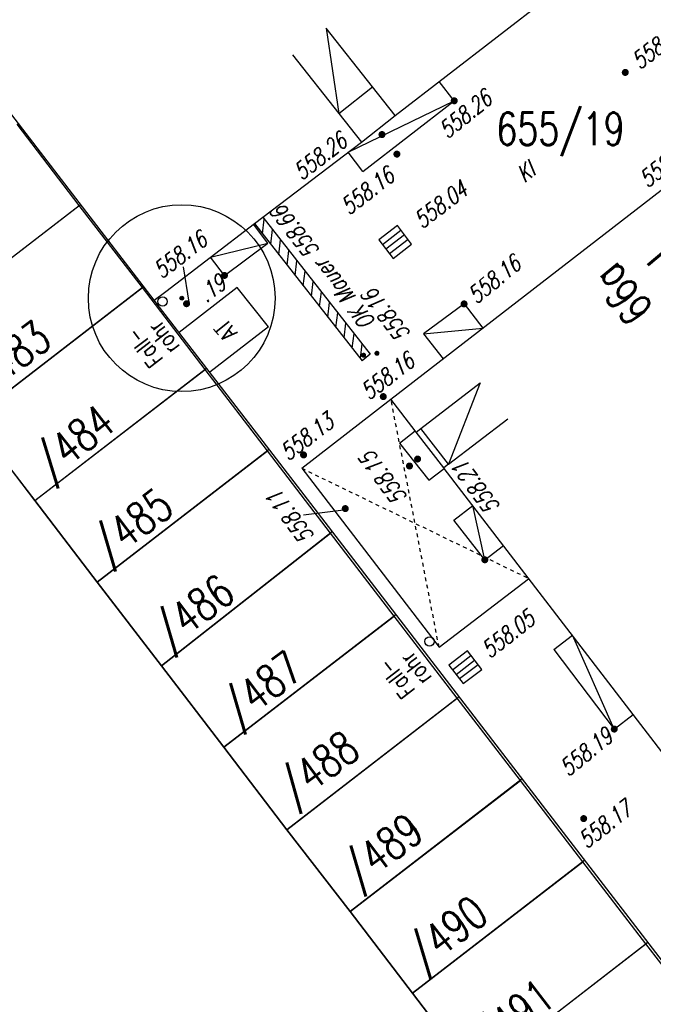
# Model space of a CAD drawing. Header units: metres. Extents: x 2 to 485, y 6 to 594.
# Tile 5 of 176: x 62 to 79, y 68 to 95. Entities that reach past the tile are written whole.
import ezdxf
from ezdxf.enums import TextEntityAlignment as Align

# ---------------------------------------------------------------- set-up
doc = ezdxf.new("R2010")
doc.units = ezdxf.units.M
doc.header["$LTSCALE"] = 0.0125
doc.linetypes.add('260241_A_bea$0$GESTRICHELT', pattern=[0.4, 0.2, -0.2])
for name, color, linetype in [('260241_A_bea$0$B07_FLSTGR', 9, 'Continuous'), ('260241_A_bea$0$B08_FLSTNR_TXT', 9, 'Continuous'), ('260241_A_bea$0$B10_GEBAEUDE', 1, 'Continuous'), ('260241_A_bea$0$B13_GEB_ZUBEHOER', 12, 'Continuous'), ('260241_A_bea$0$B14_GEB_ZUB_GESTR', 12, 'Continuous'), ('260241_A_bea$0$B15_GEB_TXT', 12, 'Continuous'), ('260241_A_bea$0$B16_MAUERN', 4, 'Continuous'), ('260241_A_bea$0$B18_SCHRAFFUR', 4, 'Continuous'), ('260241_A_bea$0$B28_VEINFASS_TXT', 5, 'Continuous'), ('260241_A_bea$0$B30_BEWSYM', 3, 'Continuous'), ('260241_A_bea$0$B34_ZUBEHOER_1', 6, 'Continuous'), ('260241_A_bea$0$B53_HAUPTHOEHEN', 4, 'Continuous'), ('260241_A_bea$0$B54_HOEHEN', 253, 'Continuous')]:
    doc.layers.add(name, color=color, linetype=linetype)
doc.styles.add('260241_A_bea$0$ROMANS', font='ROMANS')

# ---------------------------------------------------------------- blocks, each defined once
blk = doc.blocks.new('260241_A_bea$0$HOEHENPKT_ZENTR')
at = {"const_width": 0.75}
blk.add_lwpolyline([(-0.375, 0, 1), (0.375, 0, 1)], format="xyb", close=True, dxfattribs=at)
blk = doc.blocks.new('260241_A_bea$0$PAPIERK_RUND')
blk.add_circle((0, 0), 0.5)
blk = doc.blocks.new('260241_A_bea$0$HOEHENPKT_DOPP')
at = {"const_width": 0.15}
for points in [[(-0.075, 0.4, 1), (0.075, 0.4, 1)], [(-0.075, -0.4, 1), (0.075, -0.4, 1)]]:
    blk.add_lwpolyline(points, format="xyb", close=True, dxfattribs=at)
blk = doc.blocks.new('260241_A_bea$0$BAUMSTAMM')
at = {"const_width": 0.5}
blk.add_lwpolyline([(-0.25, 0, 1), (0.25, 0, 1)], format="xyb", close=True, dxfattribs=at)
blk.add_circle((0, 0), 0.5)
blk = doc.blocks.new('*X31')
at = {"linetype": 'Continuous'}
for p, q in [((4462126.066399, 5328297.136385), (4462126.113763, 5328297.529522)), ((4462126.284701, 5328296.858277), (4462126.332065, 5328297.251414)), ((4462126.503004, 5328296.580169), (4462126.550367, 5328296.973306)), ((4462126.721306, 5328296.302061), (4462126.76867, 5328296.695198)), ((4462126.939608, 5328296.023953), (4462126.986972, 5328296.41709)), ((4462127.157911, 5328295.745845), (4462127.205274, 5328296.138982)), ((4462127.376213, 5328295.467737), (4462127.423577, 5328295.860874)), ((4462127.594515, 5328295.189629), (4462127.641879, 5328295.582766)), ((4462127.812818, 5328294.91152), (4462127.860181, 5328295.304657)), ((4462128.03112, 5328294.633412), (4462128.078484, 5328295.026549)), ((4462128.249422, 5328294.355304), (4462128.296786, 5328294.748441)), ((4462128.467725, 5328294.077196), (4462128.515088, 5328294.470333)), ((4462128.686027, 5328293.799088), (4462128.733391, 5328294.192225))]:
    blk.add_line(p, q, dxfattribs=at)

msp = doc.modelspace()

# ---------------------------------------------------------------- linework, layer by layer
at = {"color": 252}
for p, q in [((71.771, 89.177), (71.274, 88.798)), ((72.149, 88.68), (71.771, 89.177)), ((71.274, 88.798), (71.652, 88.301)), ((71.368, 88.674), (71.865, 89.053)), ((71.96, 88.929), (71.463, 88.55)), ((72.055, 88.804), (71.558, 88.426)), ((71.652, 88.301), (72.149, 88.68)), ((73.644, 77.798), (73.148, 77.418)), ((74.025, 77.303), (73.644, 77.798)), ((73.244, 77.294), (73.739, 77.675)), ((73.339, 77.17), (73.834, 77.551)), ((73.148, 77.418), (73.529, 76.922)), ((73.93, 77.427), (73.434, 77.046)), ((73.529, 76.922), (74.025, 77.303))]:
    msp.add_line(p, q, dxfattribs=at)
for centre in [(65.481, 87.147), (72.628, 78.05)]:
    msp.add_ellipse(centre, major_axis=(0.0884, 0.0884), ratio=1, start_param=5.497787, end_param=11.780972, dxfattribs=at)
at = {"layer": '260241_A_bea$0$B07_FLSTGR', "color": 30, "linetype": 'Continuous'}
for p, q in [((63.252, 89.72), (61.592, 91.89)), ((58.692, 86.2), (63.252, 89.72)), ((64.942, 87.52), (63.252, 89.72)), ((60.382, 84), (64.942, 87.52)), ((66.622, 85.33), (64.942, 87.52)), ((62.062, 81.82), (66.622, 85.33)), ((68.292, 83.15), (66.622, 85.33)), ((60.382, 84), (62.062, 81.82)), ((63.732, 79.64), (68.292, 83.15)), ((69.982, 80.95), (68.292, 83.15)), ((62.062, 81.82), (63.732, 79.64)), ((65.452, 77.4), (69.982, 80.95)), ((71.682, 78.73), (69.982, 80.95)), ((63.732, 79.64), (65.452, 77.4)), ((67.122, 75.22), (71.682, 78.73)), ((73.372, 76.53), (71.682, 78.73)), ((65.452, 77.4), (67.122, 75.22)), ((68.812, 73.01), (73.372, 76.53)), ((75.062, 74.33), (73.372, 76.53)), ((67.122, 75.22), (68.812, 73.01)), ((70.502, 70.82), (75.062, 74.33)), ((76.732, 72.15), (75.062, 74.33)), ((68.812, 73.01), (70.502, 70.82)), ((72.172, 68.64), (76.732, 72.15)), ((78.422, 69.96), (76.732, 72.15)), ((70.502, 70.82), (72.172, 68.64)), ((73.862, 66.44), (78.422, 69.96)), ((80.102, 67.77), (78.422, 69.96)), ((72.172, 68.64), (73.862, 66.44))]:
    msp.add_line(p, q, dxfattribs=at)
at = {"layer": '260241_A_bea$0$B10_GEBAEUDE', "color": 7, "linetype": 'Continuous'}
for p, q in [((65.26, 87.179), (47.805, 109.874)), ((71.709, 92.124), (76.21, 95.603)), ((70.804, 91.411), (71.709, 92.124)), ((68.163, 89.404), (70.804, 91.411)), ((71.596, 84.533), (79.857, 90.922)), ((58.692, 86.2), (63.285, 89.746)), ((67.94, 89.234), (68.163, 89.404)), ((65.573, 87.418), (67.94, 89.234)), ((64.976, 87.547), (60.382, 84)), ((65.26, 87.179), (65.573, 87.418)), ((68.088, 83.513), (65.398, 87)), ((62.062, 81.82), (66.662, 85.361)), ((72.246, 83.687), (71.596, 84.533)), ((62.062, 81.82), (60.382, 84)), ((72.273, 83.652), (72.246, 83.687)), ((73.01, 82.694), (72.273, 83.652)), ((69.364, 81.857), (68.088, 83.513)), ((68.339, 83.187), (63.732, 79.64)), ((73.022, 82.679), (73.01, 82.694)), ((78.94, 74.984), (73.022, 82.679)), ((63.732, 79.64), (62.062, 81.82)), ((76.214, 72.937), (69.364, 81.857)), ((70.031, 80.989), (65.452, 77.4)), ((65.452, 77.4), (63.732, 79.64)), ((71.734, 78.771), (67.122, 75.22)), ((67.122, 75.22), (65.452, 77.4)), ((73.424, 76.57), (68.812, 73.01)), ((68.812, 73.01), (67.122, 75.22)), ((75.113, 74.37), (70.502, 70.82)), ((70.502, 70.82), (68.812, 73.01)), ((82.833, 64.341), (76.214, 72.937)), ((76.787, 72.193), (72.172, 68.64)), ((72.172, 68.64), (70.502, 70.82)), ((73.862, 66.44), (78.474, 70.001)), ((73.862, 66.44), (72.172, 68.64))]:
    msp.add_line(p, q, dxfattribs=at)
at = {"layer": '260241_A_bea$0$B13_GEB_ZUBEHOER', "color": 7, "linetype": 'Continuous'}
for p, q in [((69.864, 94.465), (70.197, 92.181)), ((71.102, 92.894), (69.864, 94.465)), ((68.959, 93.752), (70.197, 92.181)), ((73.291, 92.518), (72.89, 93.037)), ((70.197, 92.181), (71.102, 92.894)), ((71.709, 92.124), (71.102, 92.894)), ((70.447, 91.14), (73.291, 92.518)), ((70.839, 90.625), (73.291, 92.518)), ((70.197, 92.181), (70.804, 91.411)), ((70.839, 90.625), (70.447, 91.14)), ((68.304, 88.708), (67.915, 89.215)), ((66.765, 88.333), (68.304, 88.708)), ((67.139, 87.845), (68.304, 88.708)), ((67.139, 87.845), (66.765, 88.333)), ((67.48, 87.522), (65.922, 86.321)), ((68.321, 86.469), (67.48, 87.522)), ((65.398, 87), (65.26, 87.179)), ((73.554, 87.083), (72.472, 86.285)), ((73.554, 87.083), (74.055, 86.435)), ((68.321, 86.469), (66.745, 85.254)), ((72.472, 86.285), (74.055, 86.435)), ((72.472, 86.285), (72.992, 85.613)), ((72.4, 83.75), (73.985, 84.969)), ((73.985, 84.969), (73.137, 82.792)), ((69.207, 82.686), (71.596, 84.533)), ((73.137, 82.792), (74.722, 84.011)), ((71.822, 83.36), (72.246, 83.687)), ((72.273, 83.652), (72.4, 83.75)), ((73.137, 82.792), (72.4, 83.75)), ((71.822, 83.36), (72.611, 82.362)), ((73.137, 82.792), (73.01, 82.694)), ((69.207, 82.686), (72.885, 77.895)), ((72.611, 82.362), (73.022, 82.679)), ((73.283, 81.298), (73.786, 81.685)), ((74.109, 80.235), (73.786, 81.685)), ((74.109, 80.235), (73.283, 81.298)), ((74.109, 80.235), (74.607, 80.618)), ((72.885, 77.895), (75.28, 79.726)), ((75.28, 79.726), (75.288, 79.733)), ((75.961, 77.837), (76.454, 78.217)), ((77.576, 75.705), (76.454, 78.217)), ((75.961, 77.837), (77.576, 75.705)), ((77.576, 75.705), (78.084, 76.096))]:
    msp.add_line(p, q, dxfattribs=at)
at = {"layer": '260241_A_bea$0$B14_GEB_ZUB_GESTR', "color": 7, "linetype": '260241_A_bea$0$GESTRICHELT'}
for p, q in [((72.885, 77.895), (71.596, 84.533)), ((69.207, 82.686), (75.288, 79.733))]:
    msp.add_line(p, q, dxfattribs=at)
at = {"layer": '260241_A_bea$0$B16_MAUERN', "linetype": 'Continuous'}
for p, q in [((68.163, 89.404), (71.043, 85.735)), ((67.94, 89.234), (70.822, 85.562)), ((71.043, 85.735), (70.822, 85.562))]:
    msp.add_line(p, q, dxfattribs=at)
at = {"layer": '260241_A_bea$0$B53_HAUPTHOEHEN', "color": 252, "linetype": 'Continuous'}
for p, q in [((66.194, 87.13), (66.044, 88.074)), ((70.328, 81.562), (69.255, 81.433))]:
    msp.add_line(p, q, dxfattribs=at)

# ---------------------------------------------------------------- block references
at = {"layer": '260241_A_bea$0$B18_SCHRAFFUR'}
msp.add_blockref('*X31', (-4462057.908, -5328208.18), dxfattribs=at)
at = {"layer": '260241_A_bea$0$B30_BEWSYM'}
for name, xscale, yscale in [('260241_A_bea$0$PAPIERK_RUND', 5, 5), ('260241_A_bea$0$BAUMSTAMM', 0.10000000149, 0.10000000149)]:
    msp.add_blockref(name, (65.995, 87.236), dxfattribs=dict(at, xscale=xscale, yscale=yscale))
at = {"layer": '260241_A_bea$0$B54_HOEHEN', "color": 252, "xscale": 0.125, "yscale": 0.125}
for p in [(77.87, 93.277), (73.291, 92.518), (71.356, 91.615), (71.756, 91.091), (67.139, 87.845), (66.124, 87.088), (73.554, 87.083), (71.391, 84.602), (69.257, 83.042), (72.31, 82.932), (72.092, 82.745), (70.373, 81.605), (74.109, 80.235), (77.576, 75.705), (76.756, 73.309)]:
    msp.add_blockref('260241_A_bea$0$HOEHENPKT_ZENTR', p, dxfattribs=at)
at = {"layer": '260241_A_bea$0$B54_HOEHEN', "color": 252, "xscale": 0.4499999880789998, "yscale": 0.4499999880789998, "rotation": 98.28799309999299}
msp.add_blockref('260241_A_bea$0$HOEHENPKT_DOPP', (71.043, 85.735), dxfattribs=at)

# ---------------------------------------------------------------- texts
at = {"layer": '260241_A_bea$0$B08_FLSTNR_TXT', "style": '260241_A_bea$0$ROMANS', "width": 0.75}
msp.add_text('655/19', height=0.875, dxfattribs=at).set_placement((74.419, 91.331))
for s, rotation, p in [('/483', 36.8343, (60.732, 84.61)), ('/484', 38.0097, (62.462, 82.34)), ('/485', 37.0242, (64.002, 80.12)), ('/486', 36.9369, (65.642, 77.82)), ('/487', 37.2537, (67.482, 75.76)), ('/488', 36.4698, (68.972, 73.64)), ('/489', 37.1907, (70.702, 71.42)), ('/490', 37.7388, (72.442, 69.2)), ('/491', 37.5498, (74.232, 66.97))]:
    msp.add_text(s, height=0.875, rotation=rotation, dxfattribs=at).set_placement(p)
at = {"layer": '260241_A_bea$0$B15_GEB_TXT', "color": 7, "style": '260241_A_bea$0$ROMANS', "width": 0.75}
for s, height, rotation, p in [('I', 0.875, 129.7188, (79.219, 88.595)), ('66a', 0.875, 129.7188, (78.664, 86.975)), ('AT', 0.45, 128.6133, (67.499, 86.319))]:
    msp.add_text(s, height=height, rotation=rotation, dxfattribs=at).set_placement(p)
at = {"layer": '260241_A_bea$0$B28_VEINFASS_TXT', "color": 252, "style": '260241_A_bea$0$ROMANS', "oblique": 15, "width": 0.75}
msp.add_text('Kl', height=0.45, rotation=37.6131, dxfattribs=at).set_placement((75.338, 90.432), align=Align.CENTER)
at = {"layer": '260241_A_bea$0$B34_ZUBEHOER_1', "color": 252, "style": '260241_A_bea$0$ROMANS', "width": 0.75}
for s, p in [('rohr', (65.961, 85.943)), ('Fall-', (65.515, 85.6)), ('rohr', (72.705, 77.086)), ('Fall-', (72.259, 76.743))]:
    msp.add_text(s, height=0.45, rotation=127.5998, dxfattribs=at).set_placement(p)
at = {"layer": '260241_A_bea$0$B53_HAUPTHOEHEN', "color": 252, "style": '260241_A_bea$0$ROMANS', "oblique": 15, "width": 0.75}
for s, rotation, p in [('558.13', 37.2326, (78.119, 93.516)), ('558.16', 39.05, (73.739, 87.234))]:
    msp.add_text(s, height=0.45, rotation=rotation, dxfattribs=at).set_placement(p, align=Align.MIDDLE_LEFT)
for s, rotation, p in [('558.26', 39.05, (73.441, 92.333)), ('558.17', 37.994, (77.185, 73.329))]:
    msp.add_text(s, height=0.45, rotation=rotation, dxfattribs=at).set_placement(p, align=Align.TOP_CENTER)
for s, rotation, p in [('558.26', 37.7018, (70.463, 91.343)), ('558.19', 38.1884, (79.716, 91.152))]:
    msp.add_text(s, height=0.45, rotation=rotation, dxfattribs=at).set_placement(p, align=Align.RIGHT)
for s, rotation, p in [('558.16', 37.7018, (71.454, 90.769)), ('558.21', 126.6418, (73.23, 82.664))]:
    msp.add_text(s, height=0.45, rotation=rotation, dxfattribs=at).set_placement(p, align=Align.TOP_RIGHT)
for s, rotation, p in [('558.04', 37.2326, (73.557, 90.217)), ('OK Mauer 558.66', 128.1303, (68.551, 89.626)), ('558.16', 128.1303, (70.984, 87.398)), ('558.05', 37.994, (75.354, 78.733)), ('558.19', 39.05, (77.436, 75.592))]:
    msp.add_text(s, height=0.45, rotation=rotation, dxfattribs=at).set_placement(p, align=Align.MIDDLE_RIGHT)
for s, rotation, p in [('558.16', 37.2326, (65.451, 87.736)), ('558.16', 37.2326, (71.002, 84.489)), ('558.11', 126.6418, (69.567, 80.863))]:
    msp.add_text(s, height=0.45, rotation=rotation, dxfattribs=at).set_placement(p)
for s, rotation, p in [('558.13', 37.2326, (69.478, 83.344)), ('558.15', 126.6418, (71.581, 82.55))]:
    msp.add_text(s, height=0.45, rotation=rotation, dxfattribs=at).set_placement(p, align=Align.CENTER)
at = {"layer": '260241_A_bea$0$B54_HOEHEN', "color": 252, "style": '260241_A_bea$0$ROMANS', "oblique": 15, "width": 0.75}
msp.add_text('.19', height=0.45, rotation=37.2326, dxfattribs=at).set_placement((67.088, 87.717), align=Align.MIDDLE_RIGHT)

doc.saveas('drawing.dxf')
